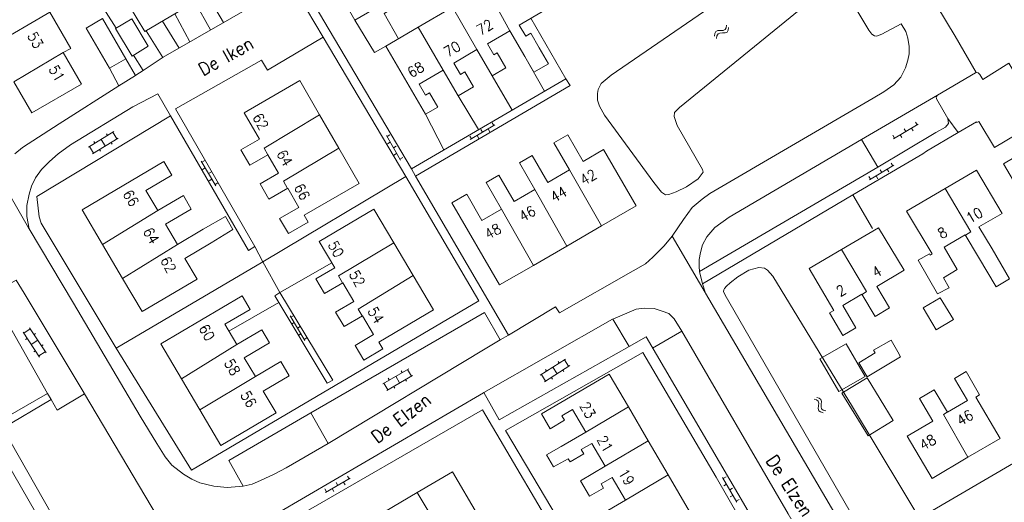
# Model space of a CAD drawing. Header units: metres. Extents: x 189705 to 199106, y 581686 to 588448.
# Tile 233 of 256: x 195530 to 195681, y 584280 to 584354. Entities that reach past the tile are written whole.
import ezdxf

# ---------------------------------------------------------------- set-up
doc = ezdxf.new("R2010")
doc.units = ezdxf.units.M
doc.layers.add('B-WA-OG-GBKN-G', color=7, linetype='Continuous', lineweight=18)
doc.styles.add('Style-STANDARD', font='STANDARD.shx')

msp = doc.modelspace()

# ---------------------------------------------------------------- linework, layer by layer
at = {"layer": 'B-WA-OG-GBKN-G'}
for p, q in [((195638.36, 584352.667), (195638.412, 584353.073)), ((195636.564, 584351.39), (195636.614, 584351.794)), ((195636.614, 584351.794), (195636.769, 584352.082)), ((195636.769, 584352.082), (195637.08, 584352.216)), ((195636.95, 584351.425), (195637.107, 584351.713)), ((195637.08, 584352.216), (195637.486, 584352.23)), ((195637.107, 584351.713), (195637.407, 584351.843)), ((195637.407, 584351.843), (195637.821, 584351.863)), ((195637.486, 584352.23), (195637.894, 584352.245)), ((195637.821, 584351.863), (195638.229, 584351.875)), ((195637.894, 584352.245), (195638.198, 584352.373)), ((195638.198, 584352.373), (195638.36, 584352.667)), ((195638.229, 584351.875), (195638.532, 584352.003)), ((195638.532, 584352.003), (195638.693, 584352.299)), ((195638.693, 584352.299), (195638.745, 584352.705)), ((195636.897, 584351.021), (195636.95, 584351.425)), ((195602.366, 584338.033), (195602.621, 584337.603)), ((195664.097, 584335.595), (195667.891, 584337.822)), ((195667.466, 584338.152), (195667.719, 584337.721)), ((195540.265, 584334.292), (195544.183, 584336.702)), ((195543.047, 584336.355), (195543.204, 584336.1)), ((195544.013, 584336.597), (195544.642, 584335.575)), ((195599.007, 584335.464), (195602.793, 584337.705)), ((195600.645, 584337.015), (195600.9, 584336.585)), ((195601.76, 584337.094), (195602.015, 584336.664)), ((195665.741, 584337.14), (195665.994, 584336.708)), ((195666.856, 584337.214), (195667.11, 584336.783)), ((195540.894, 584333.27), (195544.812, 584335.68)), ((195541.089, 584335.151), (195541.246, 584334.896)), ((195542.224, 584335.497), (195542.853, 584334.475)), ((195543.747, 584335.025), (195543.904, 584334.77)), ((195586.094, 584336.097), (195588.268, 584332.272)), ((195586.628, 584336.171), (195586.193, 584335.924)), ((195586.687, 584335.054), (195586.252, 584334.807)), ((195598.924, 584335.996), (195599.179, 584335.566)), ((195600.039, 584336.075), (195600.294, 584335.645)), ((195664.016, 584336.127), (195664.269, 584335.696)), ((195665.132, 584336.202), (195665.385, 584335.771)), ((195540.435, 584334.397), (195541.064, 584333.375)), ((195541.96, 584333.926), (195542.117, 584333.67)), ((195587.616, 584334.432), (195587.181, 584334.185)), ((195587.675, 584333.316), (195587.241, 584333.068)), ((195557.622, 584332.152), (195559.856, 584328.362)), ((195558.154, 584332.234), (195557.724, 584331.98)), ((195588.604, 584332.693), (195588.17, 584332.446)), ((195663.736, 584331.853), (195663.996, 584331.426)), ((195558.231, 584331.119), (195557.8, 584330.865)), ((195559.17, 584330.511), (195558.739, 584330.257)), ((195660.406, 584329.246), (195664.167, 584331.529)), ((195662.027, 584330.815), (195662.286, 584330.388)), ((195663.141, 584330.907), (195663.4, 584330.479)), ((195559.247, 584329.396), (195558.816, 584329.142)), ((195560.185, 584328.788), (195559.754, 584328.534)), ((195660.317, 584329.777), (195660.577, 584329.35)), ((195661.431, 584329.869), (195661.691, 584329.441)), ((195571.3, 584308.333), (195573.553, 584304.554)), ((195571.832, 584308.418), (195571.402, 584308.162)), ((195530.31, 584305.68), (195531.311, 584306.341)), ((195533.735, 584302.669), (195531.201, 584306.508)), ((195571.914, 584307.303), (195571.485, 584307.047)), ((195572.856, 584306.7), (195572.426, 584306.444)), ((195532.733, 584302.008), (195530.2, 584305.847)), ((195530.583, 584304.722), (195530.833, 584304.887)), ((195531.467, 584303.927), (195532.468, 584304.588)), ((195531.89, 584305.465), (195532.14, 584305.63)), ((195572.938, 584305.585), (195572.509, 584305.329)), ((195573.88, 584304.982), (195573.45, 584304.726)), ((195533.045, 584303.714), (195533.296, 584303.879)), ((195531.848, 584302.804), (195532.099, 584302.969)), ((195532.623, 584302.175), (195533.625, 584302.836)), ((195609.77, 584299.223), (195613.644, 584301.703)), ((195613.476, 584301.595), (195614.123, 584300.585)), ((195585.54, 584297.917), (195589.529, 584300.208)), ((195589.355, 584300.108), (195589.953, 584299.068)), ((195610.417, 584298.212), (195614.291, 584300.692)), ((195610.578, 584300.097), (195610.74, 584299.844)), ((195611.707, 584300.463), (195612.354, 584299.452)), ((195612.514, 584301.336), (195612.675, 584301.083)), ((195613.238, 584300.019), (195613.4, 584299.766)), ((195586.138, 584296.876), (195590.126, 584299.167)), ((195586.389, 584298.751), (195586.539, 584298.491)), ((195587.534, 584299.062), (195588.132, 584298.022)), ((195588.382, 584299.895), (195588.531, 584299.635)), ((195589.042, 584298.545), (195589.192, 584298.285)), ((195609.938, 584299.331), (195610.585, 584298.32)), ((195611.471, 584298.887), (195611.633, 584298.635)), ((195585.713, 584298.016), (195586.311, 584296.976)), ((195587.223, 584297.5), (195587.373, 584297.24)), ((195651.877, 584295.52), (195652.269, 584295.412)), ((195652.269, 584295.412), (195652.533, 584295.216)), ((195652.287, 584295.799), (195652.681, 584295.694)), ((195652.681, 584295.694), (195652.945, 584295.5)), ((195652.945, 584295.5), (195653.035, 584295.174)), ((195652.533, 584295.216), (195652.62, 584294.902)), ((195652.583, 584294.489), (195652.538, 584294.083)), ((195652.538, 584294.083), (195652.623, 584293.765)), ((195652.62, 584294.902), (195652.583, 584294.489)), ((195652.992, 584294.769), (195652.951, 584294.363)), ((195652.951, 584294.363), (195653.036, 584294.045)), ((195653.035, 584295.174), (195652.992, 584294.769)), ((195653.036, 584294.045), (195653.305, 584293.843)), ((195652.623, 584293.765), (195652.894, 584293.564)), ((195652.894, 584293.564), (195653.289, 584293.457)), ((195653.305, 584293.843), (195653.699, 584293.736)), ((195576.71, 584281.19), (195580.533, 584283.368)), ((195580.112, 584283.703), (195580.359, 584283.269)), ((195637.815, 584283.511), (195640.007, 584279.696)), ((195638.348, 584283.587), (195637.915, 584283.338)), ((195577.752, 584281.784), (195578, 584281.35)), ((195578.374, 584282.713), (195578.621, 584282.279)), ((195579.49, 584282.774), (195579.738, 584282.339)), ((195638.413, 584282.471), (195637.979, 584282.222)), ((195639.344, 584281.853), (195638.911, 584281.604)), ((195576.636, 584281.723), (195576.883, 584281.289)), ((195639.409, 584280.737), (195638.975, 584280.488)), ((195640.34, 584280.119), (195639.907, 584279.87))]:
    msp.add_line(p, q, dxfattribs=at)
at = {"layer": 'B-WA-OG-GBKN-G', "flags": 128}
for points in [[(195544.523, 584352.579), (195531.202, 584373.533)], [(195618.365, 584372.849), (195615.818, 584371.275), (195614.336, 584373.937), (195608.096, 584370.237), (195605.67, 584374.14), (195597.757, 584369.317), (195597.352, 584368.96), (195597.2, 584368.706), (195597.122, 584368.288), (195597.203, 584367.817), (195599.247, 584364.294), (195581.238, 584353.829), (195578.658, 584358.366), (195574.98, 584356.216)], [(195548.659, 584346.104), (195551.781, 584348.154), (195578.515, 584363.495), (195575.193, 584369.679)], [(195546.599, 584356.005), (195565.181, 584367.063), (195567.525, 584363.125), (195548.943, 584352.067), (195546.599, 584356.005)], [(195630.053, 584320.609), (195631.798, 584323.179), (195633.139, 584325.036), (195634.66, 584326.285), (195635.826, 584327.177), (195660.987, 584341.853), (195662.61, 584342.798), (195664.131, 584343.894), (195665.22, 584345.04), (195665.953, 584346.49), (195666.33, 584347.659), (195666.505, 584348.675), (195666.501, 584349.767), (195666.319, 584351.062), (195666.011, 584352.076), (195665.271, 584353.268), (195662.328, 584351.684), (195661.465, 584351.352), (195661.16, 584351.402), (195660.778, 584351.654), (195660.294, 584352.288), (195654.444, 584362.097)], [(195666.626, 584362.943), (195673.567, 584351.365)], [(195594.635, 584361.613), (195595.168, 584360.523), (195585.733, 584354.833), (195587.983, 584350.974)], [(195601.438, 584358.834), (195606.651, 584361.879), (195610.451, 584355.374), (195606.521, 584353.078), (195607.523, 584351.363), (195608.297, 584351.815), (195609.618, 584349.553)], [(195641.213, 584359.544), (195620.65, 584345.364), (195619.155, 584344.064), (195618.65, 584343.174), (195618.55, 584342.539), (195618.553, 584341.549), (195618.886, 584340.61), (195619.653, 584339.216), (195627.232, 584328.878), (195628.405, 584327.358), (195629.016, 584326.979), (195629.55, 584327.032), (195630.667, 584327.416), (195632.24, 584328.182), (195634.065, 584329.432), (195634.825, 584330.425), (195634.722, 584330.856), (195630.838, 584337.624), (195630.505, 584338.537), (195630.351, 584339.019), (195630.425, 584339.629), (195631.16, 584340.418), (195650.397, 584356.016)], [(195558.546, 584357.782), (195561.035, 584353.465)], [(195601.438, 584358.834), (195605.074, 584352.209)], [(195559.034, 584352.317), (195556.621, 584356.637)], [(195574.98, 584356.216), (195573.813, 584355.533), (195576.393, 584351.224)], [(195589.941, 584330.965), (195574.98, 584356.216)], [(195534.307, 584355.07), (195525.514, 584349.921)], [(195536.35, 584348.838), (195537.546, 584349.488), (195534.307, 584355.07)], [(195553.536, 584354.801), (195555.856, 584350.493)], [(195590.99, 584352.73), (195596.284, 584355.823)], [(195599.997, 584349.295), (195596.284, 584355.823)], [(195543.488, 584346.442), (195539.918, 584352.618), (195542.426, 584354.067), (195545.995, 584347.891), (195543.488, 584346.442)], [(195546.945, 584354.033), (195549.474, 584349.821), (195546.968, 584348.316), (195544.438, 584352.528), (195546.945, 584354.033)], [(195554.202, 584349.544), (195551.66, 584353.684)], [(195585.989, 584349.809), (195584.278, 584348.836), (195581.238, 584353.829)], [(195613.69, 584344.81), (195608.324, 584354.131)], [(195551.692, 584348.096), (195549.122, 584352.174)], [(195594.823, 584346.137), (195591.144, 584343.988), (195592.136, 584342.29), (195592.726, 584342.634), (195593.995, 584340.461), (195592.097, 584339.353), (195585.989, 584349.809), (195590.99, 584352.73)], [(195590.99, 584352.73), (195594.823, 584346.137)], [(195605.074, 584352.209), (195601.63, 584350.197), (195602.627, 584348.49), (195603.131, 584348.785), (195604.479, 584346.477), (195602.365, 584345.242), (195599.997, 584349.295)], [(195607.387, 584348.249), (195605.074, 584352.209)], [(195576.393, 584351.224), (195589.063, 584329.78), (195600.329, 584310.642), (195556.12, 584284.635), (195544.526, 584303.391), (195533.006, 584322.604), (195532.673, 584323.593), (195532.307, 584326.715), (195552.894, 584339.103)], [(195576.393, 584351.224), (195567.821, 584346.12), (195566.901, 584347.666), (195553.635, 584340.187), (195565.847, 584318.995), (195564.883, 584318.382), (195552.894, 584339.103)], [(195676.818, 584345.767), (195673.567, 584351.365)], [(195536.35, 584348.838), (195539.168, 584343.981), (195531.555, 584339.563), (195528.768, 584344.365)], [(195536.35, 584348.838), (195528.768, 584344.365)], [(195548.659, 584346.104), (195547.204, 584348.458)], [(195599.997, 584349.295), (195596.456, 584347.226), (195597.478, 584345.476), (195598.164, 584345.877), (195599.497, 584343.596), (195597.119, 584342.207), (195594.823, 584346.137)], [(195607.387, 584348.249), (195608.795, 584345.832), (195611.057, 584347.12), (195609.618, 584349.553)], [(195547.491, 584345.339), (195545.995, 584347.891)], [(195610.437, 584342.914), (195607.387, 584348.249)], [(195708.6, 584300.97), (195700.506, 584314.519), (195697.989, 584313.089), (195697.104, 584314.618), (195699.878, 584316.328), (195685.613, 584341.025), (195681.871, 584347.236), (195677.869, 584344.722), (195677.387, 584345.491)], [(195544.926, 584343.713), (195543.488, 584346.442)], [(195547.491, 584345.339), (195547.546, 584345.374), (195548.659, 584346.104)], [(195670.859, 584342.279), (195676.693, 584345.737), (195676.818, 584345.767)], [(195677.387, 584345.491), (195677.145, 584345.716), (195676.818, 584345.767)], [(195544.926, 584343.713), (195547.491, 584345.339)], [(195567.876, 584333.124), (195565.077, 584331.504), (195563.707, 584333.87), (195566.567, 584335.525), (195564.218, 584339.584), (195572.755, 584344.525), (195575.786, 584339.288)], [(195589.941, 584330.965), (195613.69, 584344.81), (195614.353, 584343.771), (195590.595, 584329.844)], [(195605.441, 584340.002), (195602.365, 584345.242)], [(195528.933, 584333.256), (195528.958, 584333.282), (195530.098, 584334.25), (195535.754, 584337.898), (195544.926, 584343.713)], [(195552.894, 584339.103), (195550.934, 584342.489), (195547.104, 584340.522), (195537.491, 584334.679), (195535.59, 584333.277), (195534.247, 584332.079), (195533.057, 584330.857), (195532.12, 584329.584), (195531.515, 584328.287), (195531.137, 584327.067), (195530.787, 584325.314), (195530.765, 584323.636), (195531.127, 584321.744)], [(195600.272, 584336.988), (195597.119, 584342.207)], [(195670.859, 584342.279), (195659.177, 584335.5)], [(195670.859, 584342.279), (195670.681, 584342.024), (195670.701, 584341.714)], [(195672.463, 584338.71), (195670.701, 584341.714)], [(195594.923, 584333.87), (195592.097, 584339.353)], [(195575.786, 584339.288), (195567.279, 584334.144), (195567.853, 584333.111)], [(195575.786, 584339.288), (195578.758, 584334.153)], [(195672.086, 584337.361), (195672.544, 584337.96), (195672.463, 584338.71)], [(195674.029, 584336.537), (195672.463, 584338.71)], [(195701.271, 584296.66), (195693.408, 584310.197), (195697.016, 584312.345), (195695.736, 584314.579), (195692.162, 584312.449), (195687.342, 584320.776), (195690.875, 584322.961), (195689.353, 584325.623), (195685.834, 584323.516), (195681.045, 584331.728), (195684.588, 584333.857), (195683.176, 584336.339), (195679.625, 584334.253), (195677.223, 584338.233), (195676.943, 584338.109), (195676.887, 584338.199), (195674.029, 584336.537)], [(195670.637, 584336.546), (195661.68, 584331.216)], [(195674.029, 584336.537), (195669.164, 584333.672)], [(195670.637, 584336.546), (195672.086, 584337.361)], [(195614.282, 584330.81), (195611.871, 584334.977), (195613.983, 584336.199), (195616.357, 584332.098), (195619.511, 584333.923), (195624.522, 584325.264), (195619.204, 584322.186)], [(195661.68, 584331.216), (195659.177, 584335.5), (195638.81, 584323.504), (195636.63, 584321.924), (195635.389, 584320.523), (195634.732, 584319.277), (195634.431, 584318.083), (195634.231, 584317.016), (195634.234, 584315.949), (195634.28, 584315.148)], [(195578.758, 584334.153), (195581.909, 584328.708), (195573.45, 584323.813), (195574.048, 584322.779), (195571.013, 584321.022), (195569.674, 584323.336), (195572.611, 584325.036), (195570.909, 584327.978)], [(195578.758, 584334.153), (195570.244, 584329.044), (195570.884, 584327.963)], [(195660.871, 584321.768), (195657.857, 584326.964), (195663.181, 584330.099), (195668.594, 584333.287), (195669.164, 584333.672)], [(195542.441, 584319.327), (195539.292, 584324.68), (195551.864, 584332.075), (195553.089, 584329.991), (195549.11, 584327.651), (195550.945, 584324.532)], [(195570.909, 584327.978), (195568.028, 584326.31), (195566.678, 584328.642), (195569.519, 584330.286), (195567.876, 584333.124)], [(195608.934, 584327.769), (195606.55, 584331.888), (195608.53, 584333.034), (195610.937, 584328.874), (195614.282, 584330.81)], [(195526.14, 584330.411), (195531.026, 584321.912), (195531.127, 584321.744)], [(195590.595, 584329.844), (195589.949, 584330.951), (195589.941, 584330.965)], [(195614.282, 584330.81), (195619.204, 584322.186)], [(195661.68, 584331.216), (195634.28, 584315.148)], [(195672.069, 584327.959), (195676.857, 584330.782)], [(195676.857, 584330.782), (195680.798, 584324.096), (195677.256, 584322.052)], [(195589.063, 584329.78), (195567.099, 584316.662), (195544.526, 584303.391)], [(195604.857, 584305.4), (195590.595, 584329.844)], [(195603.809, 584324.772), (195601.446, 584328.855), (195603.393, 584329.982), (195605.743, 584325.922), (195608.934, 584327.769)], [(195608.934, 584327.769), (195613.835, 584319.079)], [(195666.118, 584324.452), (195672.069, 584327.959)], [(195675.179, 584320.766), (195675.996, 584321.248), (195672.069, 584327.959)], [(195550.945, 584324.532), (195554.876, 584326.844), (195556.088, 584324.783), (195552.139, 584322.46), (195553.975, 584319.34)], [(195608.718, 584316.117), (195603.502, 584313.098), (195596.178, 584325.751), (195598.45, 584327.065), (195600.789, 584323.024), (195603.809, 584324.772)], [(195657.857, 584326.964), (195634.7, 584313.259)], [(195542.441, 584319.327), (195550.945, 584324.532)], [(195579.378, 584313.435), (195576.593, 584311.786), (195575.265, 584314.03), (195578.14, 584315.732), (195575.734, 584319.795), (195584.159, 584324.784), (195587.231, 584319.596)], [(195608.718, 584316.117), (195603.809, 584324.772)], [(195669.744, 584317.679), (195670.063, 584317.87), (195666.118, 584324.452)], [(195559.152, 584319.577), (195562.493, 584321.626), (195561.364, 584323.615), (195557.925, 584321.663)], [(195531.127, 584321.744), (195537.974, 584310.303), (195548.243, 584292.94), (195550.797, 584288.707), (195552.074, 584286.68), (195553.094, 584285.388), (195554.902, 584284.022), (195556.175, 584283.238), (195557.422, 584282.658), (195559.533, 584282.131), (195561.617, 584281.934), (195564.056, 584282.17)], [(195553.975, 584319.34), (195557.925, 584321.663)], [(195619.204, 584322.186), (195613.835, 584319.079)], [(195656.1, 584318.546), (195661.811, 584321.913)], [(195661.811, 584321.913), (195665.74, 584315.358), (195661.541, 584312.882)], [(195677.256, 584322.052), (195679.27, 584318.636)], [(195604.857, 584305.4), (195612.122, 584309.738), (195612.735, 584308.8), (195624.047, 584315.284), (195625.95, 584316.356), (195627.09, 584317.375), (195628.812, 584319.107), (195630.053, 584320.609)], [(195635.152, 584311.936), (195630.053, 584320.609)], [(195675.152, 584320.813), (195671.9, 584318.896), (195673.91, 584315.485)], [(195677.166, 584317.396), (195675.152, 584320.813)], [(195545.511, 584314.107), (195542.441, 584319.327)], [(195559.152, 584319.577), (195555.092, 584317.19), (195556.977, 584313.986), (195548.511, 584309.007), (195545.511, 584314.107)], [(195553.975, 584319.34), (195545.511, 584314.107)], [(195577.694, 584316.484), (195569.706, 584311.922), (195567.099, 584316.662), (195565.847, 584318.995)], [(195587.231, 584319.596), (195578.753, 584314.516), (195579.367, 584313.429)], [(195587.231, 584319.596), (195590.227, 584314.537)], [(195613.835, 584319.079), (195608.718, 584316.117)], [(195659.252, 584311.702), (195656.296, 584309.96), (195658.319, 584306.528), (195656.29, 584305.332), (195654.247, 584308.798), (195654.921, 584309.195), (195651.134, 584315.619), (195656.1, 584318.546)], [(195659.285, 584311.647), (195659.946, 584312.071), (195656.1, 584318.546)], [(195679.27, 584318.636), (195681.95, 584314.062), (195679.89, 584312.811), (195677.166, 584317.396)], [(195671.789, 584314.213), (195672.68, 584312.682), (195670.896, 584311.725), (195667.917, 584316.896), (195669.627, 584317.871), (195669.744, 584317.679)], [(195634.28, 584315.148), (195634.7, 584313.259), (195635.187, 584311.838), (195657.872, 584273.208), (195660.259, 584269.153)], [(195669.493, 584274.906), (195657.78, 584294.36), (195645.547, 584314.434), (195644.731, 584315.371), (195644.272, 584315.674), (195643.41, 584315.799), (195641.839, 584315.355), (195640.149, 584314.366), (195638.97, 584313.444), (195638.39, 584312.932), (195638.117, 584312.574), (195637.981, 584312.355), (195637.956, 584312.101), (195638.187, 584311.517), (195661.839, 584270.575)], [(195673.91, 584315.485), (195671.789, 584314.213)], [(195519.044, 584251.743), (195503.21, 584278.712), (195533.982, 584296.416), (195525.29, 584311.687), (195529.153, 584313.846)], [(195529.153, 584313.846), (195530.397, 584311.83), (195539.592, 584296.444), (195539.641, 584296.362)], [(195590.227, 584314.537), (195593.342, 584309.276), (195584.953, 584304.309), (195585.561, 584303.282), (195582.621, 584301.541), (195581.277, 584303.812), (195584.107, 584305.488), (195582.408, 584308.357)], [(195590.227, 584314.537), (195581.748, 584309.386), (195582.374, 584308.337)], [(195582.408, 584308.357), (195579.606, 584306.698), (195578.287, 584308.927), (195581.071, 584310.575), (195579.378, 584313.435)], [(195661.541, 584312.882), (195663.498, 584309.562), (195661.283, 584308.257), (195659.252, 584311.702)], [(195554.562, 584298.68), (195551.409, 584304.031), (195563.928, 584311.408), (195565.146, 584309.342), (195561.249, 584307.045), (195563.08, 584303.938)], [(195568.92, 584311.437), (195569.706, 584311.922), (195577.853, 584298.463), (195576.966, 584297.978), (195568.92, 584311.437)], [(195671.264, 584311.115), (195673.331, 584307.784), (195670.686, 584306.219), (195668.665, 584309.597), (195671.264, 584311.115)], [(195569.53, 584310.417), (195561.857, 584306.013)], [(195654.612, 584266.235), (195647.922, 584277.876), (195631.547, 584305.987), (195630.346, 584307.913), (195629.531, 584308.698), (195628.513, 584309.076), (195627.292, 584309.479), (195625.818, 584309.525), (195624.523, 584309.394), (195620.912, 584307.853)], [(195603.582, 584304.638), (195601.198, 584308.867), (195574.476, 584293.429)], [(195620.912, 584307.853), (195620.869, 584307.834), (195601.097, 584296.537)], [(195623.433, 584303.639), (195620.912, 584307.853)], [(195563.08, 584303.938), (195566.939, 584306.212), (195568.124, 584304.202), (195564.225, 584301.905), (195565.935, 584299.003)], [(195577.147, 584288.71), (195601.267, 584303.256), (195603.582, 584304.638)], [(195603.582, 584304.638), (195604.857, 584305.4)], [(195654.612, 584266.235), (195650.202, 584263.84), (195626.035, 584305.107), (195623.433, 584303.639)], [(195631.547, 584305.987), (195627.039, 584303.394)], [(195661.283, 584302.639), (195661.034, 584303.088), (195663.762, 584304.601), (195664.752, 584302.814)], [(195554.562, 584298.68), (195563.08, 584303.938)], [(195623.433, 584303.639), (195603.46, 584292.369), (195601.097, 584296.537)], [(195655.682, 584296.706), (195652.784, 584301.726), (195656.836, 584304.065), (195659.734, 584299.044), (195655.682, 584296.706)], [(195628.851, 584249.557), (195604.406, 584290.696), (195625.535, 584302.719), (195636.825, 584283.556), (195649.395, 584261.654), (195628.851, 584249.557)], [(195664.752, 584302.814), (195665.174, 584302.052), (195660.04, 584298.97), (195658.75, 584301.119), (195661.283, 584302.639)], [(195565.935, 584299.003), (195569.849, 584301.31), (195571.129, 584299.137), (195567.142, 584296.787), (195569.124, 584293.424), (195560.614, 584288.409), (195557.391, 584293.878)], [(195557.391, 584293.878), (195554.562, 584298.68)], [(195565.935, 584299.003), (195557.391, 584293.878)], [(195616.753, 584290.463), (195614.718, 584293.936), (195613.101, 584292.989), (195613.508, 584292.294), (195611.294, 584290.997), (195609.969, 584293.259), (195620.379, 584299.358), (195623.316, 584294.345)], [(195660.187, 584289.879), (195656.17, 584296.441), (195660.037, 584298.809), (195664.054, 584292.246), (195660.187, 584289.879)], [(195672.387, 584293.513), (195675.496, 584295.339), (195673.501, 584298.737), (195675.301, 584299.794)], [(195680.496, 584289.496), (195676.792, 584295.858), (195677.35, 584296.186), (195675.301, 584299.794)], [(195675.558, 584286.597), (195670.028, 584283.35), (195666.203, 584289.866), (195670.139, 584292.176), (195668.093, 584295.661), (195670.348, 584296.985), (195672.387, 584293.513)], [(195542.089, 584264.728), (195527.082, 584291.099), (195534.511, 584295.487)], [(195534.511, 584295.487), (195533.982, 584296.416)], [(195539.641, 584296.362), (195535.433, 584293.867), (195534.511, 584295.487)], [(195539.641, 584296.362), (195550.891, 584277.413)], [(195555.379, 584269.854), (195601.033, 584296.501)], [(195601.097, 584296.537), (195601.033, 584296.501)], [(195627.426, 584248.753), (195600.864, 584293.91), (195570.477, 584276.349), (195584.094, 584252.825), (195563.626, 584240.779), (195571.571, 584226.964), (195568.223, 584225.074), (195571.927, 584218.737), (195590.28, 584229.318)], [(195616.753, 584290.463), (195623.316, 584294.345)], [(195623.316, 584294.345), (195626.365, 584289.142)], [(195670.441, 584275.442), (195668.877, 584277.669), (195697.498, 584294.41)], [(195574.476, 584293.429), (195561.833, 584286.125), (195564.056, 584282.17)], [(195577.147, 584288.71), (195574.476, 584293.429)], [(195675.558, 584286.597), (195671.774, 584293.161), (195672.382, 584293.522)], [(195540.391, 584263.728), (195540.355, 584263.791), (195525.179, 584290.078), (195504.634, 584278.361), (195519.741, 584252.148)], [(195612.964, 584288.244), (195616.753, 584290.463)], [(195680.496, 584289.496), (195675.558, 584286.597)], [(195564.056, 584282.17), (195565.427, 584282.454), (195566.747, 584283.016), (195568.827, 584283.987), (195570.654, 584284.983), (195577.147, 584288.71)], [(195612.964, 584288.244), (195610.716, 584286.993), (195611.788, 584285.122), (195614.06, 584286.373)], [(195619.755, 584285.232), (195617.706, 584288.728), (195616.076, 584287.773), (195616.454, 584287.128), (195614.342, 584285.891), (195614.06, 584286.373)], [(195619.755, 584285.232), (195626.365, 584289.142)], [(195626.365, 584289.142), (195629.449, 584283.879)], [(195622.866, 584280.003), (195620.816, 584283.502), (195619.11, 584282.502), (195619.492, 584281.851), (195617.35, 584280.596), (195615.943, 584282.998), (195619.755, 584285.232)], [(195590.818, 584281.167), (195596.267, 584284.364), (195600.11, 584277.816), (195596.37, 584275.621), (195597.382, 584273.896), (195597.993, 584274.254), (195599.272, 584272.074), (195597.013, 584270.749), (195594.708, 584274.677)], [(195629.449, 584283.879), (195632.73, 584278.279), (195626.247, 584274.48), (195623.988, 584278.336), (195622.257, 584277.322), (195622.609, 584276.721), (195620.309, 584275.373), (195618.943, 584277.705), (195622.866, 584280.003)], [(195629.449, 584283.879), (195622.866, 584280.003)], [(195585.79, 584278.217), (195590.818, 584281.167)], [(195590.818, 584281.167), (195594.708, 584274.677)]]:
    msp.add_lwpolyline(points, dxfattribs=at)

# ---------------------------------------------------------------- texts
at = {"layer": 'B-WA-OG-GBKN-G', "style": 'Style-STANDARD'}
for s, height, rotation, p in [('72', 1.6, 30.41323, (195600.547, 584351.413)), ('53', 1.6, 299.95108, (195530.786, 584351.451)), ('De Iken', 2, 29.41082, (195557.902, 584345.179)), ('70', 1.6, 30.41323, (195595.541, 584348.073)), ('51', 1.6, 300.41323, (195534.076, 584346.324)), ('68', 1.6, 30.74747, (195589.956, 584344.891)), ('62', 1.6, 300.33481, (195565.429, 584338.927)), ('64', 1.6, 300.41323, (195569.132, 584333.305)), ('42', 1.6, 29.61691, (195616.466, 584328.377)), ('66', 1.6, 301.59249, (195545.468, 584327.11)), ('66', 1.6, 299.07686, (195571.815, 584328.129)), ('44', 1.6, 30.41323, (195611.915, 584325.722)), ('46', 1.6, 30.41323, (195607.107, 584322.745)), ('10', 1.6, 30.41323, (195675.878, 584322.496)), ('64', 1.6, 300.41323, (195548.591, 584321.355)), ('48', 1.6, 29.07686, (195601.775, 584320.04)), ('8', 1.6, 30.41323, (195671.493, 584320.124)), ('50', 1.6, 299.66672, (195577.026, 584319.308)), ('62', 1.6, 299.74488, (195551.243, 584316.92)), ('52', 1.6, 300.41323, (195580.288, 584314.776)), ('4', 1.6, 30.41323, (195661.4, 584314.159)), ('2', 1.6, 29.46071, (195655.873, 584311.24)), ('54', 1.6, 302.2119, (195583.131, 584309.093)), ('60', 1.6, 299.66672, (195557.17, 584306.476)), ('58', 1.6, 300.41323, (195561.062, 584301.133)), ('56', 1.6, 300.20693, (195563.573, 584296.211)), ('De Elzen', 2, 37.15637, (195584.696, 584288.624)), ('23', 1.6, 299.66672, (195615.752, 584294.539)), ('46', 1.6, 30.41323, (195674.413, 584291.359)), ('21', 1.6, 300.41323, (195618.408, 584289.334)), ('48', 1.6, 30.00073, (195668.691, 584287.591)), ('De Elzen', 2, 303.24494, (195644.38, 584286.097)), ('19', 1.6, 300.41323, (195621.713, 584284.226))]:
    msp.add_text(s, height=height, rotation=rotation, dxfattribs=at).set_placement(p)

doc.saveas('drawing.dxf')
